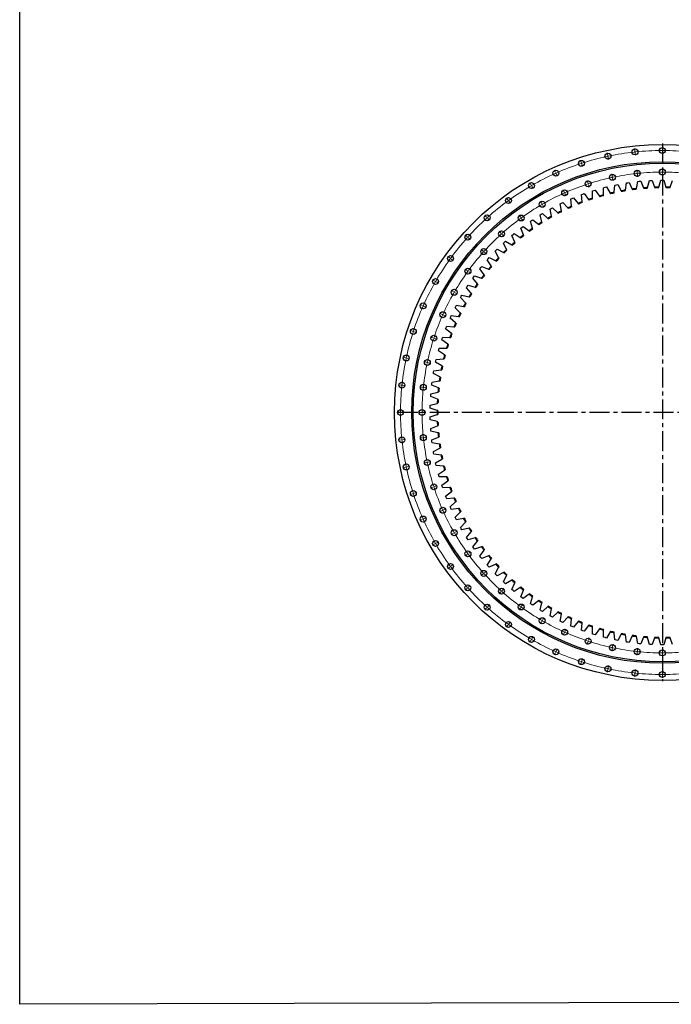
# Model space of a CAD drawing. Header units: millimetres. Extents: x -2262 to 12243, y 36642 to 48023.
# Tile 1 of 12: x -2262 to 1364, y 36642 to 42119. Entities that reach past the tile are written whole.
import ezdxf

# ---------------------------------------------------------------- set-up
doc = ezdxf.new("R2010")
doc.units = ezdxf.units.MM
doc.header["$LTSCALE"] = 50
doc.linetypes.add('CENTER', pattern=[10.16, 6.35, -1.27, 1.27, -1.27])

msp = doc.modelspace()

# ---------------------------------------------------------------- linework, layer by layer
at = {"linetype": 'CENTER', "ltscale": 0.35}
for p, q in [((1314.4, 41429.5), (1314.4, 38438.5)), ((2798.3, 39934), (-169.5, 39934))]:
    msp.add_line(p, q, dxfattribs=at)
at = {"color": 0, "linetype": 'Continuous', "lineweight": 18}
for p, q in [((1314.4, 41396.5), (1314.4, 41410.5)), ((1010.3, 41364.5), (1007.4, 41378.2)), ((1011.4, 41359.6), (1010.9, 41362.1)), ((1011.4, 41359.6), (1011.9, 41357.2)), ((1012.4, 41354.8), (1015.3, 41341.1)), ((1161.5, 41388.5), (1160.1, 41402.4)), ((1162.1, 41383.5), (1161.8, 41386)), ((1162.1, 41383.5), (1162.3, 41381)), ((1162.6, 41378.5), (1164, 41364.6)), ((1314.4, 41391.5), (1314.4, 41394)), ((1314.4, 41391.5), (1314.4, 41389)), ((1314.4, 41386.5), (1314.4, 41372.5)), ((862.5, 41324.9), (858.1, 41338.2)), ((864, 41320.2), (863.2, 41322.5)), ((864, 41320.2), (864.8, 41317.8)), ((865.6, 41315.4), (869.9, 41302.1)), ((719.6, 41270.1), (713.9, 41282.8)), ((721.6, 41265.5), (720.6, 41267.8)), ((721.6, 41265.5), (722.6, 41263.2)), ((723.6, 41260.9), (729.3, 41248.1)), ((1035.3, 41247.2), (1032.4, 41260.9)), ((1174.1, 41269.1), (1172.6, 41283.1)), ((1174.6, 41264.2), (1174.3, 41266.7)), ((1174.6, 41264.2), (1174.9, 41261.7)), ((1175.1, 41259.2), (1176.6, 41245.3)), ((1314.4, 41276.5), (1314.4, 41290.5)), ((1314.4, 41271.5), (1314.4, 41274)), ((1314.4, 41271.5), (1314.4, 41269)), ((1314.4, 41266.5), (1314.4, 41252.5)), ((583.2, 41200.6), (576.2, 41212.7)), ((585.7, 41196.2), (584.4, 41198.4)), ((585.7, 41196.2), (586.9, 41194.1)), ((588.2, 41191.9), (595.2, 41179.8)), ((899.6, 41210.8), (895.2, 41224.1)), ((901.1, 41206), (900.3, 41208.4)), ((901.1, 41206), (901.9, 41203.7)), ((902.6, 41201.3), (907, 41188)), ((1036.3, 41242.3), (1035.8, 41244.7)), ((1036.3, 41242.3), (1036.8, 41239.8)), ((1037.4, 41237.4), (1040.3, 41223.7)), ((768.4, 41160.4), (762.7, 41173.2)), ((770.4, 41155.9), (769.4, 41158.1)), ((770.4, 41155.9), (771.4, 41153.6)), ((772.4, 41151.3), (778.1, 41138.5)), ((454.8, 41117.2), (446.5, 41128.5)), ((457.7, 41113.1), (456.2, 41115.2)), ((457.7, 41113.1), (459.2, 41111.1)), ((460.7, 41109.1), (468.9, 41097.8)), ((643.2, 41096.6), (636.2, 41108.8)), ((645.7, 41092.3), (644.4, 41094.5)), ((645.7, 41092.3), (646.9, 41090.1)), ((648.2, 41088), (655.2, 41075.8)), ((335.8, 41020.8), (326.4, 41031.2)), ((525.3, 41020.1), (517.1, 41031.4)), ((339.2, 41017.1), (337.5, 41019)), ((339.2, 41017.1), (340.8, 41015.3)), ((342.5, 41013.4), (351.9, 41003)), ((528.2, 41016.1), (526.8, 41018.1)), ((528.2, 41016.1), (529.7, 41014)), ((531.2, 41012), (539.4, 41000.7)), ((227.6, 40912.6), (217.2, 40922)), ((416.1, 40931.7), (406.7, 40942.1)), ((419.4, 40928), (417.8, 40929.8)), ((419.4, 40928), (421.1, 40926.1)), ((422.8, 40924.2), (432.2, 40913.8)), ((231.3, 40909.3), (229.4, 40910.9)), ((231.3, 40909.3), (233.1, 40907.6)), ((235, 40905.9), (245.4, 40896.5)), ((316.7, 40832.3), (306.3, 40841.7)), ((320.5, 40829), (318.6, 40830.6)), ((320.5, 40829), (322.3, 40827.3)), ((324.2, 40825.6), (334.6, 40816.2)), ((131.2, 40793.6), (119.9, 40801.9)), ((135.3, 40790.7), (133.2, 40792.2)), ((135.3, 40790.7), (137.3, 40789.2)), ((139.3, 40787.8), (150.6, 40779.5)), ((228.3, 40723.1), (217, 40731.3)), ((232.4, 40720.2), (230.3, 40721.6)), ((232.4, 40720.2), (234.4, 40718.7)), ((236.4, 40717.2), (247.7, 40709)), ((47.8, 40665.2), (35.7, 40672.2)), ((52.2, 40662.7), (50, 40664)), ((52.2, 40662.7), (54.3, 40661.5)), ((56.5, 40660.2), (68.6, 40653.2)), ((151.8, 40605.2), (139.6, 40612.2)), ((156.1, 40602.7), (153.9, 40604)), ((156.1, 40602.7), (158.3, 40601.5)), ((160.4, 40600.2), (172.6, 40593.2)), ((-21.6, 40528.8), (-34.4, 40534.5)), ((-17.1, 40526.8), (-19.4, 40527.8)), ((-17.1, 40526.8), (-14.8, 40525.8)), ((-12.5, 40524.8), (0.3, 40519.1)), ((88, 40480), (75.2, 40485.7)), ((92.5, 40478), (90.3, 40479)), ((92.5, 40478), (94.8, 40477)), ((97.1, 40476), (109.9, 40470.3)), ((-76.5, 40385.9), (-89.8, 40390.3)), ((-71.8, 40384.4), (-74.1, 40385.2)), ((-71.8, 40384.4), (-69.4, 40383.6)), ((-67, 40382.8), (-53.7, 40378.5)), ((37.6, 40348.8), (24.3, 40353.2)), ((42.4, 40347.3), (40, 40348.1)), ((42.4, 40347.3), (44.8, 40346.5)), ((47.1, 40345.8), (60.4, 40341.4)), ((-116.1, 40238.1), (-129.8, 40241)), ((-111.2, 40237), (-113.7, 40237.5)), ((-111.2, 40237), (-108.8, 40236.5)), ((-106.3, 40236), (-92.7, 40233.1)), ((1.2, 40213.1), (-12.4, 40216)), ((6.1, 40212.1), (3.7, 40212.6)), ((6.1, 40212.1), (8.6, 40211.6)), ((11, 40211), (24.7, 40208.1)), ((-140.1, 40086.9), (-154, 40088.3)), ((-135.1, 40086.3), (-137.6, 40086.6)), ((-135.1, 40086.3), (-132.6, 40086.1)), ((-130.1, 40085.8), (-116.2, 40084.4)), ((-20.7, 40074.3), (-34.7, 40075.8)), ((-15.8, 40073.8), (-18.2, 40074.1)), ((-15.8, 40073.8), (-13.3, 40073.5)), ((-10.8, 40073.3), (3.1, 40071.8)), ((-148.1, 39934), (-162.1, 39934)), ((-143.1, 39934), (-145.6, 39934)), ((-143.1, 39934), (-140.6, 39934)), ((-138.1, 39934), (-124.1, 39934)), ((-28.1, 39934), (-42.1, 39934)), ((-23.1, 39934), (-25.6, 39934)), ((-23.1, 39934), (-20.6, 39934)), ((-18.1, 39934), (-4.1, 39934)), ((-140.1, 39781.1), (-154, 39779.7)), ((-135.1, 39781.6), (-137.6, 39781.4)), ((-135.1, 39781.6), (-132.6, 39781.9)), ((-130.1, 39782.2), (-116.2, 39783.6)), ((-20.7, 39793.7), (-34.7, 39792.2)), ((-15.8, 39794.2), (-18.2, 39793.9)), ((-15.8, 39794.2), (-13.3, 39794.4)), ((-10.8, 39794.7), (3.1, 39796.2)), ((11, 39657), (24.7, 39659.9)), ((-116.1, 39629.9), (-129.8, 39627)), ((-111.2, 39631), (-113.7, 39630.4)), ((-111.2, 39631), (-108.8, 39631.5)), ((-106.3, 39632), (-92.7, 39634.9)), ((1.2, 39654.9), (-12.4, 39652)), ((6.1, 39655.9), (3.7, 39655.4)), ((6.1, 39655.9), (8.6, 39656.4)), ((37.6, 39519.1), (24.3, 39514.8)), ((42.4, 39520.7), (40, 39519.9)), ((42.4, 39520.7), (44.8, 39521.5)), ((47.1, 39522.2), (60.4, 39526.6)), ((-76.5, 39482.1), (-89.8, 39477.7)), ((-71.8, 39483.6), (-74.1, 39482.8)), ((-71.8, 39483.6), (-69.4, 39484.4)), ((-67, 39485.1), (-53.7, 39489.5)), ((88, 39388), (75.2, 39382.3)), ((92.5, 39390), (90.3, 39389)), ((92.5, 39390), (94.8, 39391)), ((97.1, 39392), (109.9, 39397.7)), ((-21.6, 39339.1), (-34.4, 39333.4)), ((-17.1, 39341.2), (-19.4, 39340.2)), ((-17.1, 39341.2), (-14.8, 39342.2)), ((-12.5, 39343.2), (0.3, 39348.9)), ((160.4, 39267.7), (172.6, 39274.7)), ((151.8, 39262.7), (139.6, 39255.7)), ((156.1, 39265.2), (153.9, 39264)), ((156.1, 39265.2), (158.3, 39266.5)), ((47.8, 39202.7), (35.7, 39195.7)), ((52.2, 39205.2), (50, 39204)), ((52.2, 39205.2), (54.3, 39206.5)), ((56.5, 39207.7), (68.6, 39214.7)), ((228.3, 39144.9), (217, 39136.7)), ((232.4, 39147.8), (230.3, 39146.4)), ((232.4, 39147.8), (234.4, 39149.3)), ((236.4, 39150.8), (247.7, 39159)), ((131.2, 39074.4), (119.9, 39066.1)), ((135.3, 39077.3), (133.2, 39075.8)), ((135.3, 39077.3), (137.3, 39078.8)), ((139.3, 39080.2), (150.6, 39088.5)), ((316.7, 39035.7), (306.3, 39026.3)), ((320.5, 39039), (318.6, 39037.4)), ((320.5, 39039), (322.3, 39040.7)), ((324.2, 39042.4), (334.6, 39051.7)), ((227.6, 38955.4), (217.2, 38946)), ((231.3, 38958.7), (229.4, 38957.1)), ((231.3, 38958.7), (233.1, 38960.4)), ((235, 38962.1), (245.4, 38971.5)), ((422.8, 38943.8), (432.2, 38954.2)), ((416.1, 38936.3), (406.7, 38925.9)), ((419.4, 38940), (417.8, 38938.2)), ((419.4, 38940), (421.1, 38941.9)), ((335.8, 38847.1), (326.4, 38836.7)), ((339.2, 38850.9), (337.5, 38849)), ((339.2, 38850.9), (340.8, 38852.7)), ((342.5, 38854.6), (351.9, 38865)), ((525.3, 38847.9), (517.1, 38836.6)), ((528.2, 38851.9), (526.8, 38849.9)), ((528.2, 38851.9), (529.7, 38854)), ((531.2, 38856), (539.4, 38867.3)), ((648.2, 38780), (655.2, 38792.1)), ((454.8, 38750.8), (446.5, 38739.5)), ((457.7, 38754.9), (456.2, 38752.8)), ((457.7, 38754.9), (459.2, 38756.9)), ((460.7, 38758.9), (468.9, 38770.2)), ((643.2, 38771.4), (636.2, 38759.2)), ((645.7, 38775.7), (644.4, 38773.5)), ((645.7, 38775.7), (646.9, 38777.9)), ((772.4, 38716.7), (778.1, 38729.5)), ((585.7, 38671.8), (584.4, 38669.6)), ((585.7, 38671.8), (586.9, 38673.9)), ((588.2, 38676.1), (595.2, 38688.2)), ((768.4, 38707.6), (762.7, 38694.8)), ((770.4, 38712.1), (769.4, 38709.8)), ((770.4, 38712.1), (771.4, 38714.4)), ((902.6, 38666.7), (907, 38680)), ((583.2, 38667.4), (576.2, 38655.3)), ((723.6, 38607.1), (729.3, 38619.9)), ((899.6, 38657.2), (895.2, 38643.9)), ((901.1, 38662), (900.3, 38659.6)), ((901.1, 38662), (901.9, 38664.3)), ((1035.3, 38620.8), (1032.4, 38607.1)), ((1036.3, 38625.7), (1035.8, 38623.3)), ((1036.3, 38625.7), (1036.8, 38628.2)), ((1037.4, 38630.6), (1040.3, 38644.3)), ((1175.1, 38608.8), (1176.6, 38622.7)), ((719.6, 38597.9), (713.9, 38585.1)), ((721.6, 38602.5), (720.6, 38600.2)), ((721.6, 38602.5), (722.6, 38604.8)), ((865.6, 38552.6), (869.9, 38565.9)), ((1174.1, 38598.8), (1172.6, 38584.9)), ((1174.6, 38603.8), (1174.3, 38601.3)), ((1174.6, 38603.8), (1174.9, 38606.3)), ((1314.4, 38601.5), (1314.4, 38615.5)), ((1314.4, 38596.5), (1314.4, 38599)), ((1314.4, 38596.5), (1314.4, 38594)), ((1314.4, 38591.5), (1314.4, 38577.5)), ((862.5, 38543.1), (858.1, 38529.8)), ((864, 38547.8), (863.2, 38545.5)), ((864, 38547.8), (864.8, 38550.2)), ((1011.4, 38508.3), (1010.9, 38505.9)), ((1011.4, 38508.3), (1011.9, 38510.8)), ((1012.4, 38513.2), (1015.3, 38526.9)), ((1010.3, 38503.5), (1007.4, 38489.8)), ((1161.5, 38479.5), (1160.1, 38465.6)), ((1162.1, 38484.5), (1161.8, 38482)), ((1162.1, 38484.5), (1162.3, 38487)), ((1162.6, 38489.5), (1164, 38503.4)), ((1314.4, 38481.5), (1314.4, 38495.5)), ((1314.4, 38476.5), (1314.4, 38479)), ((1314.4, 38476.5), (1314.4, 38474)), ((1314.4, 38471.5), (1314.4, 38457.5))]:
    msp.add_line(p, q, dxfattribs=at)
at = {"color": 7, "linetype": 'Continuous', "lineweight": 25}
for p, q in [((1046.9, 41159.1), (1050.4, 41199.3)), ((1050.4, 41199.3), (1058.3, 41201)), ((1058.3, 41201), (1066.2, 41202.5)), ((1066.2, 41202.5), (1085.1, 41166.8)), ((1108.3, 41170.9), (1113.8, 41210.9)), ((1113.8, 41210.9), (1121.8, 41212.2)), ((1121.8, 41212.2), (1129.8, 41213.3)), ((1129.8, 41213.3), (1146.8, 41176.7)), ((1170.2, 41179.7), (1177.6, 41219.3)), ((1177.6, 41219.3), (1185.7, 41220.2)), ((1185.7, 41220.2), (1193.8, 41220.9)), ((1193.8, 41220.9), (1209, 41183.6)), ((1232.4, 41185.3), (1241.9, 41224.5)), ((1241.9, 41224.5), (1250, 41225)), ((1250, 41225), (1258.1, 41225.3)), ((1258.1, 41225.3), (1271.4, 41187.3)), ((1294.9, 41187.8), (1306.3, 41226.5)), ((1306.3, 41226.5), (1314.4, 41226.6)), ((1314.4, 41226.6), (1322.5, 41226.5)), ((1322.5, 41226.5), (1333.9, 41187.8)), ((1357.4, 41187.3), (1370.7, 41225.3)), ((864.7, 41145.8), (872.3, 41148.6)), ((867.3, 41105.6), (864.7, 41145.8)), ((872.3, 41148.6), (880, 41151.4)), ((880, 41151.4), (903.9, 41118.9)), ((925.7, 41166.7), (933.4, 41169.2)), ((926.2, 41126.4), (925.7, 41166.7)), ((933.4, 41169.2), (941.2, 41171.5)), ((941.2, 41171.5), (963.5, 41137.9)), ((963.5, 41137.9), (965.8, 41134.4)), ((986, 41140.1), (986.1, 41144.3)), ((986.1, 41144.3), (987.6, 41184.6)), ((987.6, 41184.6), (995.5, 41186.6)), ((995.5, 41186.6), (1003.3, 41188.6)), ((1003.3, 41188.6), (1023.9, 41153.9)), ((1023.9, 41153.9), (1026, 41150.3)), ((1046.5, 41154.9), (1046.9, 41159.1)), ((1085.1, 41166.8), (1087, 41163.1)), ((1107.7, 41166.8), (1108.3, 41170.9)), ((1146.8, 41176.7), (1148.6, 41172.9)), ((1169.4, 41175.6), (1170.2, 41179.7)), ((1209, 41183.6), (1210.5, 41179.7)), ((1231.5, 41181.2), (1232.4, 41185.3)), ((1271.4, 41187.3), (1272.8, 41183.3)), ((1293.7, 41183.8), (1294.9, 41187.8)), ((1333.9, 41187.8), (1335.1, 41183.8)), ((1356.1, 41183.3), (1357.4, 41187.3)), ((746.3, 41095), (753.6, 41098.6)), ((752.8, 41055.2), (746.3, 41095)), ((753.6, 41098.6), (760.9, 41102)), ((760.9, 41102), (787.9, 41072.1)), ((804.9, 41121.9), (812.3, 41125.1)), ((809.4, 41081.8), (804.9, 41121.9)), ((809.9, 41077.7), (809.4, 41081.8)), ((812.3, 41125.1), (819.8, 41128.2)), ((819.8, 41128.2), (845.3, 41097)), ((845.3, 41097), (848, 41093.7)), ((867.5, 41101.4), (867.3, 41105.6)), ((903.9, 41118.9), (906.4, 41115.5)), ((926.3, 41122.2), (926.2, 41126.4)), ((633.5, 41032.7), (640.4, 41037)), ((644, 40993.7), (633.5, 41032.7)), ((640.4, 41037), (647.4, 41041.1)), ((647.4, 41041.1), (677.2, 41014.1)), ((689.1, 41065.3), (696.2, 41069.2)), ((697.6, 41025.8), (689.1, 41065.3)), ((696.2, 41069.2), (703.4, 41073)), ((703.4, 41073), (731.9, 41044.5)), ((731.9, 41044.5), (734.8, 41041.5)), ((753.5, 41051.1), (752.8, 41055.2)), ((787.9, 41072.1), (790.8, 41069)), ((579.6, 40997.4), (586.3, 41002)), ((592, 40959), (579.6, 40997.4)), ((586.3, 41002), (593, 41006.5)), ((593, 41006.5), (624.2, 40981)), ((624.2, 40981), (627.4, 40978.3)), ((645.1, 40989.7), (644, 40993.7)), ((677.2, 41014.1), (680.3, 41011.2)), ((698.5, 41021.7), (697.6, 41025.8)), ((477.4, 40918.9), (483.5, 40924.2)), ((493.5, 40882), (477.4, 40918.9)), ((483.5, 40924.2), (489.8, 40929.3)), ((489.8, 40929.3), (523.4, 40907)), ((527.5, 40959.4), (533.9, 40964.4)), ((541.8, 40921.7), (527.5, 40959.4)), ((533.9, 40964.4), (540.4, 40969.2)), ((540.4, 40969.2), (572.9, 40945.2)), ((543.3, 40917.8), (541.8, 40921.7)), ((572.9, 40945.2), (576.2, 40942.8)), ((593.3, 40955), (592, 40959)), ((429.3, 40876), (435.2, 40881.5)), ((447.3, 40839.9), (429.3, 40876)), ((435.2, 40881.5), (441.2, 40887)), ((441.2, 40887), (475.9, 40866.4)), ((475.9, 40866.4), (479.5, 40864.2)), ((495.2, 40878.1), (493.5, 40882)), ((523.4, 40907), (526.9, 40904.7)), ((383.5, 40830.7), (389.1, 40836.5)), ((403.2, 40795.5), (383.5, 40830.7)), ((389.1, 40836.5), (394.8, 40842.3)), ((394.8, 40842.3), (430.4, 40823.4)), ((430.4, 40823.4), (434.1, 40821.5)), ((449.2, 40836.1), (447.3, 40839.9)), ((339.9, 40783.2), (345.2, 40789.3)), ((361.4, 40749), (339.9, 40783.2)), ((345.2, 40789.3), (350.7, 40795.3)), ((350.7, 40795.3), (387.2, 40778.3)), ((387.2, 40778.3), (391, 40776.5)), ((405.3, 40791.9), (403.2, 40795.5)), ((298.8, 40733.5), (303.8, 40739.9)), ((322, 40700.5), (298.8, 40733.5)), ((303.8, 40739.9), (308.9, 40746.2)), ((308.9, 40746.2), (346.3, 40731)), ((324.4, 40697.1), (322, 40700.5)), ((346.3, 40731), (350.1, 40729.4)), ((363.6, 40745.5), (361.4, 40749)), ((260.2, 40681.9), (264.9, 40688.5)), ((285, 40650.1), (260.2, 40681.9)), ((264.9, 40688.5), (269.7, 40695.1)), ((269.7, 40695.1), (307.7, 40681.7)), ((287.6, 40646.8), (285, 40650.1)), ((307.7, 40681.7), (311.7, 40680.4)), ((224.2, 40628.4), (228.6, 40635.3)), ((250.6, 40597.9), (224.2, 40628.4)), ((228.6, 40635.3), (233, 40642.1)), ((233, 40642.1), (271.7, 40630.6)), ((253.3, 40594.7), (250.6, 40597.9)), ((271.7, 40630.6), (275.7, 40629.5)), ((191, 40573.2), (195, 40580.3)), ((218.8, 40544), (191, 40573.2)), ((195, 40580.3), (199.1, 40587.3)), ((199.1, 40587.3), (238.3, 40577.8)), ((221.7, 40541), (218.8, 40544)), ((238.3, 40577.8), (242.4, 40576.8)), ((160.5, 40516.5), (164.2, 40523.7)), ((189.8, 40488.7), (160.5, 40516.5)), ((164.2, 40523.7), (167.9, 40530.9)), ((167.9, 40530.9), (207.5, 40523.4)), ((192.8, 40485.8), (189.8, 40488.7)), ((207.5, 40523.4), (211.7, 40522.6)), ((132.9, 40458.2), (136.2, 40465.6)), ((163.5, 40431.9), (132.9, 40458.2)), ((136.2, 40465.6), (139.6, 40473)), ((139.6, 40473), (179.5, 40467.5)), ((166.7, 40429.2), (163.5, 40431.9)), ((179.5, 40467.5), (183.7, 40466.9)), ((108.3, 40398.7), (111.2, 40406.2)), ((140.1, 40373.9), (108.3, 40398.7)), ((111.2, 40406.2), (114.2, 40413.8)), ((114.2, 40413.8), (154.4, 40410.2)), ((143.4, 40371.4), (140.1, 40373.9)), ((154.4, 40410.2), (158.5, 40409.9)), ((86.6, 40338), (89.1, 40345.7)), ((119.6, 40314.9), (86.6, 40338)), ((89.1, 40345.7), (91.8, 40353.3)), ((91.8, 40353.3), (132.1, 40351.8)), ((123.1, 40312.5), (119.6, 40314.9)), ((132.1, 40351.8), (136.2, 40351.6)), ((68, 40276.3), (70.1, 40284.1)), ((102.1, 40254.8), (68, 40276.3)), ((70.1, 40284.1), (72.4, 40291.9)), ((72.4, 40291.9), (112.7, 40292.3)), ((112.7, 40292.3), (116.9, 40292.4)), ((52.5, 40213.7), (54.2, 40221.6)), ((87.7, 40194), (52.5, 40213.7)), ((54.2, 40221.6), (56.1, 40229.5)), ((56.1, 40229.5), (96.3, 40232)), ((96.3, 40232), (100.5, 40232.3)), ((105.7, 40252.6), (102.1, 40254.8)), ((40.1, 40150.5), (41.5, 40158.5)), ((76.2, 40132.5), (40.1, 40150.5)), ((41.5, 40158.5), (42.9, 40166.4)), ((42.9, 40166.4), (83, 40170.9)), ((83, 40170.9), (87.2, 40171.4)), ((91.3, 40192), (87.7, 40194)), ((31.8, 40094.7), (32.9, 40102.8)), ((32.9, 40102.8), (72.7, 40109.2)), ((72.7, 40109.2), (76.9, 40109.9)), ((80, 40130.7), (76.2, 40132.5)), ((26.1, 40038.7), (65.5, 40047.1)), ((30.9, 40086.7), (31.8, 40094.7)), ((67.9, 40070.6), (30.9, 40086.7)), ((65.5, 40047.1), (69.6, 40048)), ((71.7, 40068.9), (67.9, 40070.6)), ((24.9, 40022.5), (25.4, 40030.6)), ((62.6, 40008.3), (24.9, 40022.5)), ((25.4, 40030.6), (26.1, 40038.7)), ((61.4, 39984.7), (65.5, 39985.8)), ((66.5, 40006.8), (62.6, 40008.3)), ((22.1, 39958.1), (22.2, 39966.2)), ((60.5, 39945.8), (22.1, 39958.1)), ((22.2, 39966.2), (22.5, 39974.3)), ((22.5, 39974.3), (61.4, 39984.7)), ((64.5, 39944.5), (60.5, 39945.8)), ((22.1, 39909.9), (60.5, 39922.2)), ((22.2, 39901.8), (22.1, 39909.9)), ((22.5, 39893.7), (22.2, 39901.8)), ((61.4, 39883.3), (22.5, 39893.7)), ((60.5, 39922.2), (64.5, 39923.5)), ((65.5, 39882.2), (61.4, 39883.3)), ((24.9, 39845.5), (62.6, 39859.7)), ((25.4, 39837.4), (24.9, 39845.5)), ((26.1, 39829.3), (25.4, 39837.4)), ((65.5, 39820.9), (26.1, 39829.3)), ((62.6, 39859.7), (66.5, 39861.2)), ((30.9, 39781.3), (67.9, 39797.4)), ((31.8, 39773.3), (30.9, 39781.3)), ((32.9, 39765.2), (31.8, 39773.3)), ((69.6, 39820), (65.5, 39820.9)), ((67.9, 39797.4), (71.7, 39799.1)), ((72.7, 39758.7), (32.9, 39765.2)), ((40.1, 39717.5), (76.2, 39735.5)), ((41.5, 39709.5), (40.1, 39717.5)), ((76.9, 39758.1), (72.7, 39758.7)), ((76.2, 39735.5), (80, 39737.3)), ((42.9, 39701.6), (41.5, 39709.5)), ((83, 39697.1), (42.9, 39701.6)), ((52.5, 39654.3), (87.7, 39674)), ((87.2, 39696.6), (83, 39697.1)), ((87.7, 39674), (91.3, 39676)), ((54.2, 39646.4), (52.5, 39654.3)), ((56.1, 39638.5), (54.2, 39646.4)), ((96.3, 39636), (56.1, 39638.5)), ((68, 39591.7), (102.1, 39613.2)), ((100.5, 39635.7), (96.3, 39636)), ((102.1, 39613.2), (105.7, 39615.4)), ((70.1, 39583.9), (68, 39591.7)), ((72.4, 39576.1), (70.1, 39583.9)), ((112.7, 39575.6), (72.4, 39576.1)), ((86.6, 39530), (119.6, 39553.1)), ((116.9, 39575.6), (112.7, 39575.6)), ((119.6, 39553.1), (123.1, 39555.5)), ((89.1, 39522.3), (86.6, 39530)), ((91.8, 39514.7), (89.1, 39522.3)), ((132.1, 39516.2), (91.8, 39514.7)), ((108.3, 39469.3), (140.1, 39494.1)), ((136.2, 39516.3), (132.1, 39516.2)), ((140.1, 39494.1), (143.4, 39496.6)), ((111.2, 39461.8), (108.3, 39469.3)), ((114.2, 39454.2), (111.2, 39461.8)), ((154.4, 39457.8), (114.2, 39454.2)), ((158.5, 39458.1), (154.4, 39457.8)), ((163.5, 39436.1), (166.7, 39438.8)), ((132.9, 39409.8), (163.5, 39436.1)), ((136.2, 39402.4), (132.9, 39409.8)), ((139.6, 39395), (136.2, 39402.4)), ((179.5, 39400.5), (139.6, 39395)), ((183.7, 39401.1), (179.5, 39400.5)), ((160.5, 39351.5), (189.8, 39379.3)), ((164.2, 39344.3), (160.5, 39351.5)), ((167.9, 39337.1), (164.2, 39344.3)), ((207.5, 39344.6), (167.9, 39337.1)), ((189.8, 39379.3), (192.8, 39382.2)), ((211.7, 39345.4), (207.5, 39344.6)), ((191, 39294.7), (218.8, 39323.9)), ((195, 39287.7), (191, 39294.7)), ((199.1, 39280.7), (195, 39287.7)), ((238.3, 39290.2), (199.1, 39280.7)), ((218.8, 39323.9), (221.7, 39327)), ((242.4, 39291.2), (238.3, 39290.2)), ((250.6, 39270.1), (253.3, 39273.3)), ((224.2, 39239.5), (250.6, 39270.1)), ((228.6, 39232.7), (224.2, 39239.5)), ((233, 39225.9), (228.6, 39232.7)), ((271.7, 39237.4), (233, 39225.9)), ((275.7, 39238.5), (271.7, 39237.4)), ((285, 39217.9), (287.6, 39221.2)), ((260.2, 39186.1), (285, 39217.9)), ((264.9, 39179.5), (260.2, 39186.1)), ((269.7, 39172.9), (264.9, 39179.5)), ((307.7, 39186.2), (269.7, 39172.9)), ((298.8, 39134.4), (322, 39167.5)), ((311.7, 39187.6), (307.7, 39186.2)), ((322, 39167.5), (324.4, 39170.9)), ((303.8, 39128.1), (298.8, 39134.4)), ((308.9, 39121.8), (303.8, 39128.1)), ((346.3, 39137), (308.9, 39121.8)), ((339.9, 39084.8), (361.4, 39119)), ((350.1, 39138.6), (346.3, 39137)), ((361.4, 39119), (363.6, 39122.5)), ((345.2, 39078.7), (339.9, 39084.8)), ((350.7, 39072.7), (345.2, 39078.7)), ((387.2, 39089.7), (350.7, 39072.7)), ((383.5, 39037.3), (403.2, 39072.5)), ((391, 39091.5), (387.2, 39089.7)), ((403.2, 39072.5), (405.3, 39076.1)), ((389.1, 39031.5), (383.5, 39037.3)), ((394.8, 39025.7), (389.1, 39031.5)), ((430.4, 39044.6), (394.8, 39025.7)), ((429.3, 38992), (447.3, 39028.1)), ((434.1, 39046.5), (430.4, 39044.6)), ((475.9, 39001.6), (441.2, 38981)), ((447.3, 39028.1), (449.2, 39031.9)), ((479.5, 39003.7), (475.9, 39001.6)), ((435.2, 38986.5), (429.3, 38992)), ((441.2, 38981), (435.2, 38986.5)), ((477.4, 38949.1), (493.5, 38986)), ((483.5, 38943.8), (477.4, 38949.1)), ((523.4, 38961), (489.8, 38938.6)), ((493.5, 38986), (495.2, 38989.9)), ((526.9, 38963.3), (523.4, 38961)), ((527.5, 38908.6), (541.8, 38946.3)), ((541.8, 38946.3), (543.3, 38950.2)), ((489.8, 38938.6), (483.5, 38943.8)), ((533.9, 38903.6), (527.5, 38908.6)), ((540.4, 38898.8), (533.9, 38903.6)), ((572.9, 38922.7), (540.4, 38898.8)), ((576.2, 38925.2), (572.9, 38922.7)), ((579.6, 38870.6), (592, 38909)), ((592, 38909), (593.3, 38913)), ((586.3, 38866), (579.6, 38870.6)), ((593, 38861.5), (586.3, 38866)), ((624.2, 38887), (593, 38861.5)), ((627.4, 38889.7), (624.2, 38887)), ((633.5, 38835.3), (644, 38874.3)), ((640.4, 38831), (633.5, 38835.3)), ((644, 38874.3), (645.1, 38878.3)), ((677.2, 38853.9), (647.4, 38826.9)), ((680.3, 38856.7), (677.2, 38853.9)), ((689.1, 38802.7), (697.6, 38842.2)), ((697.6, 38842.2), (698.5, 38846.3)), ((647.4, 38826.9), (640.4, 38831)), ((696.2, 38798.8), (689.1, 38802.7)), ((703.4, 38795), (696.2, 38798.8)), ((731.9, 38823.5), (703.4, 38795)), ((734.8, 38826.5), (731.9, 38823.5)), ((746.3, 38773), (752.8, 38812.8)), ((752.8, 38812.8), (753.5, 38816.9)), ((787.9, 38795.9), (760.9, 38765.9)), ((790.8, 38799), (787.9, 38795.9)), ((804.9, 38746.1), (809.4, 38786.2)), ((809.4, 38786.2), (809.9, 38790.3)), ((753.6, 38769.4), (746.3, 38773)), ((760.9, 38765.9), (753.6, 38769.4)), ((812.3, 38742.9), (804.9, 38746.1)), ((819.8, 38739.8), (812.3, 38742.9)), ((845.3, 38771), (819.8, 38739.8)), ((848, 38774.3), (845.3, 38771)), ((864.7, 38722.2), (867.3, 38762.4)), ((867.3, 38762.4), (867.5, 38766.6)), ((903.9, 38749.1), (880, 38716.6)), ((906.4, 38752.5), (903.9, 38749.1)), ((925.7, 38701.3), (926.2, 38741.6)), ((926.2, 38741.6), (926.3, 38745.8)), ((963.5, 38730.1), (941.2, 38696.5)), ((965.8, 38733.6), (963.5, 38730.1)), ((986.1, 38723.7), (986, 38727.9)), ((872.3, 38719.4), (864.7, 38722.2)), ((880, 38716.6), (872.3, 38719.4)), ((933.4, 38698.8), (925.7, 38701.3)), ((941.2, 38696.5), (933.4, 38698.8)), ((987.6, 38683.4), (986.1, 38723.7)), ((995.5, 38681.4), (987.6, 38683.4)), ((1003.3, 38679.4), (995.5, 38681.4)), ((1023.9, 38714.1), (1003.3, 38679.4)), ((1026, 38717.7), (1023.9, 38714.1)), ((1046.9, 38708.9), (1046.5, 38713)), ((1050.4, 38668.7), (1046.9, 38708.9)), ((1085.1, 38701.1), (1066.2, 38665.5)), ((1087, 38704.9), (1085.1, 38701.1)), ((1108.3, 38697.1), (1107.7, 38701.2)), ((1113.8, 38657.1), (1108.3, 38697.1)), ((1146.8, 38691.2), (1129.8, 38654.7)), ((1148.6, 38695), (1146.8, 38691.2)), ((1170.2, 38688.3), (1169.4, 38692.4)), ((1177.6, 38648.7), (1170.2, 38688.3)), ((1209, 38684.4), (1193.8, 38647.1)), ((1210.5, 38688.3), (1209, 38684.4)), ((1232.4, 38682.7), (1231.5, 38686.7)), ((1241.9, 38643.5), (1232.4, 38682.7)), ((1271.4, 38680.7), (1258.1, 38642.7)), ((1272.8, 38684.7), (1271.4, 38680.7)), ((1294.9, 38680.1), (1293.7, 38684.2)), ((1306.3, 38641.5), (1294.9, 38680.1)), ((1333.9, 38680.1), (1322.5, 38641.5)), ((1335.1, 38684.2), (1333.9, 38680.1)), ((1357.4, 38680.7), (1356.1, 38684.7)), ((1370.7, 38642.7), (1357.4, 38680.7)), ((1058.3, 38667), (1050.4, 38668.7)), ((1066.2, 38665.5), (1058.3, 38667)), ((1121.8, 38655.8), (1113.8, 38657.1)), ((1129.8, 38654.7), (1121.8, 38655.8)), ((1185.7, 38647.8), (1177.6, 38648.7)), ((1193.8, 38647.1), (1185.7, 38647.8)), ((1250, 38643), (1241.9, 38643.5)), ((1258.1, 38642.7), (1250, 38643)), ((1314.4, 38641.4), (1306.3, 38641.5)), ((1322.5, 38641.5), (1314.4, 38641.4))]:
    msp.add_line(p, q, dxfattribs=at)
msp.add_lwpolyline([(-2262.3, 47986), (12242.5, 48022.6), (12242.5, 36678.4), (-2262.3, 36641.7)], close=True)
for centre, radius in [((1314.4, 39934), 1490.5), ((1011.4, 41359.6), 16.5), ((1162.1, 41383.5), 16.5), ((1314.4, 41391.5), 16.5), ((1314.4, 39934), 1395), ((1314.4, 39934), 1387), ((864, 41320.2), 16.5), ((721.6, 41265.5), 16.5), ((1036.3, 41242.3), 16.5), ((1174.6, 41264.2), 16.5), ((1314.4, 41271.5), 16.5), ((585.7, 41196.2), 16.5), ((901.1, 41206), 16.5), ((770.4, 41155.9), 16.5), ((457.7, 41113.1), 16.5), ((645.7, 41092.3), 16.5), ((339.2, 41017.1), 16.5), ((528.2, 41016.1), 16.5), ((231.3, 40909.3), 16.5), ((419.4, 40928), 16.5), ((135.3, 40790.7), 16.5), ((320.5, 40829), 16.5), ((232.4, 40720.2), 16.5), ((52.2, 40662.7), 16.5), ((156.1, 40602.7), 16.5), ((-17.1, 40526.8), 16.5), ((92.5, 40478), 16.5), ((-71.8, 40384.4), 16.5), ((42.4, 40347.3), 16.5), ((-111.2, 40237), 16.5), ((6.1, 40212.1), 16.5), ((-135.1, 40086.3), 16.5), ((-15.8, 40073.8), 16.5), ((-143.1, 39934), 16.5), ((-23.1, 39934), 16.5), ((-135.1, 39781.6), 16.5), ((-15.8, 39794.2), 16.5), ((6.1, 39655.9), 16.5), ((-111.2, 39631), 16.5), ((-71.8, 39483.6), 16.5), ((42.4, 39520.7), 16.5), ((92.5, 39390), 16.5), ((-17.1, 39341.2), 16.5), ((156.1, 39265.2), 16.5), ((52.2, 39205.2), 16.5), ((232.4, 39147.8), 16.5), ((135.3, 39077.3), 16.5), ((320.5, 39039), 16.5), ((231.3, 38958.7), 16.5), ((419.4, 38940), 16.5), ((339.2, 38850.9), 16.5), ((528.2, 38851.9), 16.5), ((645.7, 38775.7), 16.5), ((457.7, 38754.9), 16.5), ((770.4, 38712.1), 16.5), ((585.7, 38671.8), 16.5), ((901.1, 38662), 16.5), ((721.6, 38602.5), 16.5), ((1036.3, 38625.7), 16.5), ((1174.6, 38603.8), 16.5), ((864, 38547.8), 16.5), ((1314.4, 38596.5), 16.5), ((1011.4, 38508.3), 16.5), ((1162.1, 38484.5), 16.5), ((1314.4, 38476.5), 16.5)]:
    msp.add_circle(centre, radius, dxfattribs=at)
at = {"color": 0, "linetype": 'Continuous', "lineweight": 18}
for radius, start, end in [(1457.5, 102.1966, 107.8034), (1457.5, 102, 102.0983), (1457.5, 101.9017, 102), (1457.5, 96.1966, 101.8034), (1457.5, 96, 96.0983), (1457.5, 95.9017, 96), (1457.5, 90.1966, 95.8034), (1457.5, 90, 90.0983), (1457.5, 89.9017, 90), (1457.5, 84.1966, 89.8034), (1457.5, 108.1966, 113.8034), (1457.5, 108, 108.0983), (1457.5, 107.9017, 108), (1457.5, 114.1966, 119.8034), (1457.5, 114, 114.0983), (1457.5, 113.9017, 114), (1337.5, 96.2142, 101.7858), (1337.5, 96, 96.1071), (1337.5, 95.8929, 96), (1337.5, 90.2142, 95.7858), (1337.5, 90, 90.1071), (1337.5, 89.8929, 90), (1337.5, 84.2142, 89.7858), (1457.5, 120.1966, 125.8034), (1457.5, 120, 120.0983), (1457.5, 119.9017, 120), (1337.5, 108.2142, 113.7858), (1337.5, 108, 108.1071), (1337.5, 107.8929, 108), (1337.5, 102.2142, 107.7858), (1337.5, 102, 102.1071), (1337.5, 101.8929, 102), (1337.5, 114.2142, 119.7858), (1337.5, 114, 114.1071), (1337.5, 113.8929, 114), (1457.5, 126.1966, 131.8034), (1457.5, 126, 126.0983), (1457.5, 125.9017, 126), (1337.5, 120.2142, 125.7858), (1337.5, 120, 120.1071), (1337.5, 119.8929, 120), (1457.5, 132.1966, 137.8034), (1457.5, 132, 132.0983), (1457.5, 131.9017, 132), (1337.5, 126.2142, 131.7858), (1337.5, 126, 126.1071), (1337.5, 125.8929, 126), (1337.5, 132.2142, 137.7858), (1337.5, 132, 132.1071), (1337.5, 131.8929, 132), (1457.5, 138.1966, 143.8034), (1457.5, 138, 138.0983), (1457.5, 137.9017, 138), (1337.5, 138.2142, 143.7858), (1337.5, 138, 138.1071), (1337.5, 137.8929, 138), (1457.5, 144.1966, 149.8034), (1457.5, 144, 144.0983), (1457.5, 143.9017, 144), (1337.5, 144.2142, 149.7858), (1337.5, 144, 144.1071), (1337.5, 143.8929, 144), (1457.5, 150.1966, 155.8034), (1457.5, 150, 150.0983), (1457.5, 149.9017, 150), (1337.5, 150.2142, 155.7858), (1337.5, 150, 150.1071), (1337.5, 149.8929, 150), (1457.5, 156.1966, 161.8034), (1457.5, 156, 156.0983), (1457.5, 155.9017, 156), (1337.5, 155.8929, 156), (1337.5, 156.2142, 161.7858), (1337.5, 156, 156.1071), (1457.5, 162.1966, 167.8034), (1457.5, 162, 162.0983), (1457.5, 161.9017, 162), (1337.5, 162.2142, 167.7858), (1337.5, 162, 162.1071), (1337.5, 161.8929, 162), (1457.5, 168.1966, 173.8034), (1457.5, 168, 168.0983), (1457.5, 167.9017, 168), (1337.5, 168.2142, 173.7858), (1337.5, 168, 168.1071), (1337.5, 167.8929, 168), (1457.5, 174.1966, 179.8034), (1457.5, 174, 174.0983), (1457.5, 173.9017, 174), (1337.5, 174.2142, 179.7858), (1337.5, 174, 174.1071), (1337.5, 173.8929, 174), (1457.5, 179.9017, 180), (1457.5, 180, 180.0983), (1337.5, 179.8929, 180), (1337.5, 180, 180.1071), (1457.5, 180.1966, 185.8034), (1337.5, 180.2142, 185.7858), (1457.5, 185.9017, 186), (1457.5, 186, 186.0983), (1457.5, 186.1966, 191.8034), (1337.5, 185.8929, 186), (1337.5, 186, 186.1071), (1337.5, 186.2142, 191.7858), (1337.5, 191.8929, 192), (1457.5, 191.9017, 192), (1457.5, 192, 192.0983), (1457.5, 192.1966, 197.8034), (1337.5, 192, 192.1071), (1337.5, 192.2142, 197.7858), (1337.5, 197.8929, 198), (1337.5, 198, 198.1071), (1337.5, 198.2142, 203.7858), (1457.5, 197.9017, 198), (1457.5, 198, 198.0983), (1457.5, 198.1966, 203.8034), (1337.5, 203.8929, 204), (1337.5, 204, 204.1071), (1337.5, 204.2142, 209.7858), (1457.5, 203.9017, 204), (1457.5, 204, 204.0983), (1457.5, 204.1966, 209.8034), (1337.5, 209.8929, 210), (1337.5, 210, 210.1071), (1337.5, 210.2142, 215.7858), (1457.5, 209.9017, 210), (1457.5, 210, 210.0983), (1457.5, 210.1966, 215.8034), (1337.5, 215.8929, 216), (1337.5, 216, 216.1071), (1337.5, 216.2142, 221.7858), (1457.5, 215.9017, 216), (1457.5, 216, 216.0983), (1457.5, 216.1966, 221.8034), (1337.5, 221.8929, 222), (1337.5, 222, 222.1071), (1337.5, 222.2142, 227.7858), (1457.5, 221.9017, 222), (1457.5, 222, 222.0983), (1457.5, 222.1966, 227.8034), (1337.5, 227.8929, 228), (1337.5, 228, 228.1071), (1337.5, 228.2142, 233.7858), (1457.5, 227.9017, 228), (1457.5, 228, 228.0983), (1457.5, 228.1966, 233.8034), (1337.5, 233.8929, 234), (1337.5, 234, 234.1071), (1337.5, 234.2142, 239.7858), (1457.5, 233.9017, 234), (1457.5, 234, 234.0983), (1457.5, 234.1966, 239.8034), (1337.5, 239.8929, 240), (1337.5, 240, 240.1071), (1337.5, 240.2142, 245.7858), (1457.5, 239.9017, 240), (1457.5, 240, 240.0983), (1337.5, 245.8929, 246), (1337.5, 246, 246.1071), (1337.5, 246.2142, 251.7858), (1457.5, 240.1966, 245.8034), (1337.5, 251.8929, 252), (1337.5, 252, 252.1071), (1337.5, 252.2142, 257.7858), (1337.5, 257.8929, 258), (1337.5, 258, 258.1071), (1337.5, 258.2142, 263.7858), (1457.5, 245.9017, 246), (1457.5, 246, 246.0983), (1457.5, 246.1966, 251.8034), (1337.5, 263.8929, 264), (1337.5, 264, 264.1071), (1337.5, 264.2142, 269.7858), (1337.5, 269.8929, 270), (1337.5, 270, 270.1071), (1337.5, 270.2142, 275.7858), (1457.5, 251.9017, 252), (1457.5, 252, 252.0983), (1457.5, 252.1966, 257.8034), (1457.5, 257.9017, 258), (1457.5, 258, 258.0983), (1457.5, 258.1966, 263.8034), (1457.5, 263.9017, 264), (1457.5, 264, 264.0983), (1457.5, 264.1966, 269.8034), (1457.5, 269.9017, 270), (1457.5, 270, 270.0983), (1457.5, 270.1966, 275.8034)]:
    msp.add_arc((1314.4, 39934), radius, start, end, dxfattribs=at)
at = {"color": 7, "linetype": 'Continuous', "lineweight": 25}
for radius, start, end in [(1254, 105.1763, 106.2523), (1250, 105.2334, 106.1952), (1254, 102.3192, 103.3951), (1250, 102.3762, 103.3381), (1254, 99.462, 100.538), (1250, 99.5191, 100.4809), (1254, 96.6049, 97.6808), (1250, 96.6619, 97.6238), (1254, 93.7477, 94.8237), (1250, 93.8048, 94.7666), (1254, 90.8906, 91.9666), (1250, 90.9477, 91.9095), (1254, 88.0334, 89.1094), (1250, 88.0905, 89.0523), (1254, 113.7477, 114.8237), (1254, 110.8906, 111.9666), (1250, 110.9477, 111.9095), (1254, 108.0334, 109.1094), (1250, 108.0905, 109.0523), (1254, 116.6049, 117.6808), (1250, 116.6619, 117.6238), (1250, 113.8048, 114.7666), (1254, 122.3192, 123.3951), (1250, 122.3762, 123.3381), (1254, 119.462, 120.538), (1250, 119.5191, 120.4809), (1254, 128.0334, 129.1094), (1250, 128.0905, 129.0523), (1254, 125.1763, 126.2523), (1250, 125.2334, 126.1952), (1254, 130.8906, 131.9666), (1250, 130.9477, 131.9095), (1254, 133.7477, 134.8237), (1250, 133.8048, 134.7666), (1254, 136.6049, 137.6808), (1250, 136.6619, 137.6238), (1254, 142.3192, 143.3951), (1254, 139.462, 140.538), (1250, 139.5191, 140.4809), (1254, 145.1763, 146.2523), (1250, 145.2334, 146.1952), (1250, 142.3762, 143.3381), (1254, 148.0334, 149.1094), (1250, 148.0905, 149.0523), (1254, 150.8906, 151.9666), (1250, 150.9477, 151.9095), (1254, 153.7477, 154.8237), (1250, 153.8048, 154.7666), (1254, 156.6049, 157.6808), (1250, 156.6619, 157.6238), (1254, 159.462, 160.538), (1250, 159.5191, 160.4809), (1254, 162.3192, 163.3951), (1250, 162.3762, 163.3381), (1254, 165.1763, 166.2523), (1250, 165.2334, 166.1952), (1254, 168.0334, 169.1094), (1250, 168.0905, 169.0523), (1254, 170.8906, 171.9666), (1250, 170.9477, 171.9095), (1254, 173.7477, 174.8237), (1250, 173.8048, 174.7666), (1254, 176.6049, 177.6808), (1250, 176.6619, 177.6238), (1254, 179.462, 180.538), (1250, 179.5191, 180.4809), (1254, 182.3192, 183.3951), (1250, 182.3762, 183.3381), (1254, 185.1763, 186.2523), (1250, 185.2334, 186.1952), (1254, 188.0334, 189.1094), (1250, 188.0905, 189.0523), (1254, 190.8906, 191.9666), (1250, 190.9477, 191.9095), (1254, 193.7477, 194.8237), (1250, 193.8048, 194.7666), (1254, 196.6049, 197.6808), (1250, 196.6619, 197.6238), (1254, 199.462, 200.538), (1250, 199.5191, 200.4809), (1254, 202.3192, 203.3951), (1250, 202.3762, 203.3381), (1254, 205.1763, 206.2523), (1250, 205.2334, 206.1952), (1254, 208.0334, 209.1094), (1250, 208.0905, 209.0523), (1254, 210.8906, 211.9666), (1250, 210.9477, 211.9095), (1254, 213.7477, 214.8237), (1250, 213.8048, 214.7666), (1254, 216.6049, 217.6808), (1250, 216.6619, 217.6238), (1254, 219.462, 220.538), (1250, 219.5191, 220.4809), (1254, 222.3192, 223.3951), (1250, 222.3762, 223.3381), (1254, 225.1763, 226.2523), (1250, 225.2334, 226.1952), (1254, 228.0334, 229.1094), (1250, 228.0905, 229.0523), (1254, 230.8906, 231.9666), (1250, 230.9477, 231.9095), (1254, 233.7477, 234.8237), (1250, 233.8048, 234.7666), (1254, 236.6049, 237.6808), (1250, 236.6619, 237.6238), (1254, 239.462, 240.538), (1250, 239.5191, 240.4809), (1254, 242.3192, 243.3951), (1250, 242.3762, 243.3381), (1254, 245.1763, 246.2523), (1250, 245.2334, 246.1952), (1254, 248.0334, 249.1094), (1250, 248.0905, 249.0523), (1254, 250.8906, 251.9666), (1250, 250.9477, 251.9095), (1254, 253.7477, 254.8237), (1250, 253.8048, 254.7666), (1254, 256.6049, 257.6808), (1250, 256.6619, 257.6238), (1254, 259.462, 260.538), (1250, 259.5191, 260.4809), (1254, 262.3192, 263.3951), (1250, 262.3762, 263.3381), (1254, 265.1763, 266.2523), (1250, 265.2334, 266.1952), (1254, 268.0334, 269.1094), (1250, 268.0905, 269.0523), (1254, 270.8906, 271.9666), (1250, 270.9477, 271.9095)]:
    msp.add_arc((1314.4, 39934), radius, start, end, dxfattribs=at)

doc.saveas('drawing.dxf')
